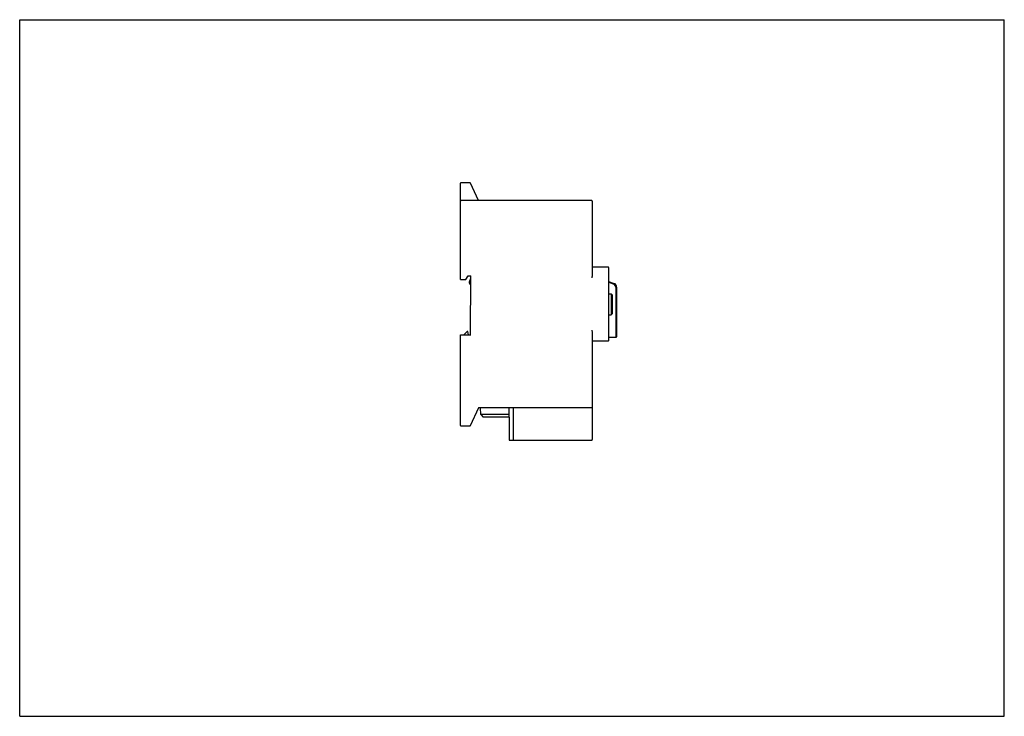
# Model space of a CAD drawing. Header units: millimetres. Extents: x 0 to 297, y 0 to 210.
import ezdxf

# ---------------------------------------------------------------- set-up
doc = ezdxf.new("R2010")
doc.units = ezdxf.units.MM
doc.header["$LTSCALE"] = 16.335
doc.layers.get('0').update_dxf_attribs({"linetype": 'CONTINUOUS'})

msp = doc.modelspace()

# ---------------------------------------------------------------- linework, layer by layer
at = {"color": 7, "linetype": 'Continuous'}
for p, q in [((0, 0), (0, 210)), ((0, 210), (297, 210)), ((297, 0), (297, 210)), ((132.94, 131.7), (132.94, 160.7)), ((135.84, 160.85), (133.09, 160.85)), ((138.44, 155.45), (135.98, 160.76)), ((172.54, 155.45), (133.09, 155.45)), ((172.69, 155.3), (172.69, 133.16)), ((177.44, 135.44), (172.69, 135.44)), ((177.69, 113.39), (177.69, 135.19)), ((132.94, 131.7), (134.54, 131.7)), ((134.54, 131.7), (135.29, 132.78)), ((135.29, 132.78), (136.09, 132.77)), ((135.94, 131.95), (135.61, 130.87)), ((135.94, 132.77), (135.93, 115.02)), ((177.69, 131.12), (179.26, 130.52)), ((177.69, 130.86), (179.17, 130.29)), ((179.81, 129.35), (179.81, 114.2)), ((180.06, 129.35), (180.06, 114.45)), ((177.69, 127.34), (178.44, 127.34)), ((178.69, 127.09), (178.44, 127.34)), ((178.44, 127.34), (178.44, 121.06)), ((178.69, 127.09), (178.69, 121.31)), ((177.69, 121.06), (178.44, 121.06)), ((178.69, 121.31), (178.44, 121.06)), ((134.96, 116.01), (133.98, 115.01)), ((135.16, 116.01), (134.96, 116.01)), ((135.35, 115.02), (135.16, 116.01)), ((132.94, 115.01), (136.08, 115.02)), ((132.94, 87.7), (132.94, 115.01)), ((172.69, 115.47), (172.69, 83.4)), ((172.69, 113.2), (177.49, 113.14)), ((179.81, 114.2), (177.69, 114.2)), ((180.06, 114.45), (179.81, 114.2)), ((135.98, 87.64), (138.51, 93.1)), ((172.54, 92.95), (138.44, 92.95)), ((139.06, 90.95), (139.04, 92.95)), ((147.54, 92.95), (147.54, 90.2)), ((148.94, 83.2), (148.94, 92.95)), ((139.06, 90.95), (139.81, 90.2)), ((147.54, 90.95), (139.06, 90.95)), ((147.69, 90.2), (139.81, 90.2)), ((147.69, 90.2), (147.69, 83.2)), ((133.09, 87.55), (135.84, 87.55)), ((147.69, 83.2), (172.49, 83.2)), ((0, 0), (297, 0))]:
    msp.add_line(p, q, dxfattribs=at)
for centre, radius, start, end in [((133.09, 160.7), 0.15, 90, 180), ((135.84, 160.7), 0.15, 24.8424, 90), ((133.09, 155.3), 0.15, 90, 180), ((172.54, 155.3), 0.15, 0, 90), ((177.44, 135.19), 0.25, 0, 90), ((136.19, 130.7), 0.6, 163.23, 245.4057), ((178.81, 129.35), 1, 0, 69), ((178.81, 129.35), 1.25, 0, 69), ((177.44, 113.39), 0.25, 269.2622, 360), ((177.49, 113.29), 0.15, 269.2622, 337.597), ((172.54, 93.1), 0.15, 270, 360), ((133.09, 87.7), 0.15, 180, 270), ((135.84, 87.7), 0.15, 270, 335.1576), ((172.49, 83.4), 0.2, 270, 360), ((172.54, 83.35), 0.15, 270, 329.6207)]:
    msp.add_arc(centre, radius, start, end, dxfattribs=at)
for points, knots in [([(172.69, 133.16), (172.69, 133), (172.64, 132.67), (172.57, 132.35), (172.54, 132.19)], [0, 0, 0, 0, 0.493946, 1, 1, 1, 1]), ([(172.54, 116.45), (172.57, 116.29), (172.64, 115.97), (172.69, 115.64), (172.69, 115.47)], [0, 0, 0, 0, 0.506036, 1, 1, 1, 1])]:
    msp.add_open_spline(points, degree=3, knots=knots, dxfattribs=at)

doc.saveas('drawing.dxf')
